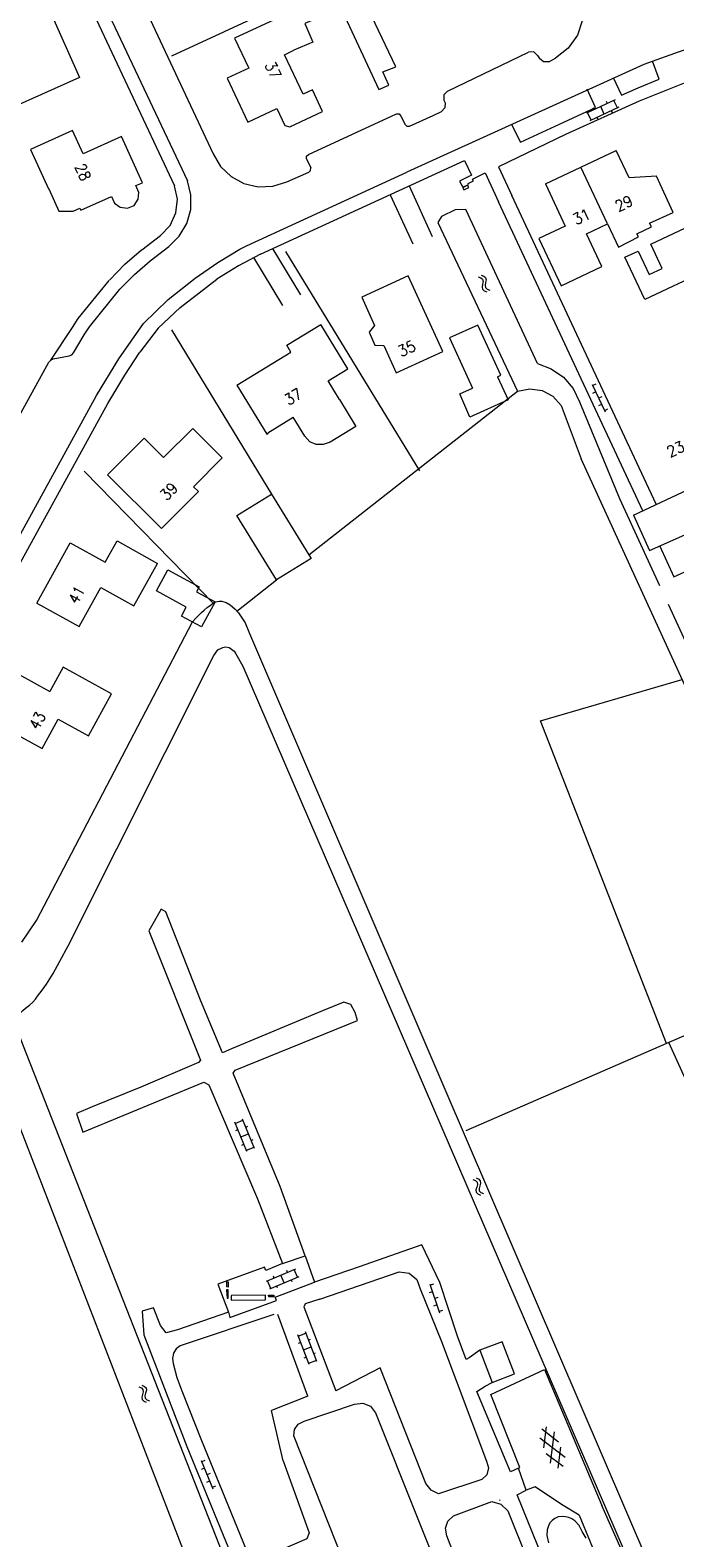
# Model space of a CAD drawing. Header units: metres. Extents: x 189705 to 199106, y 581686 to 588448.
# Tile 184 of 256: x 194630 to 194724, y 583639 to 583858. Entities that reach past the tile are written whole.
import ezdxf

# ---------------------------------------------------------------- set-up
doc = ezdxf.new("R2010")
doc.units = ezdxf.units.M
doc.layers.add('B-WA-OG-GBKN-G', color=7, linetype='Continuous', lineweight=18)
doc.styles.add('Style-STANDARD', font='STANDARD.shx')

msp = doc.modelspace()

# ---------------------------------------------------------------- linework, layer by layer
at = {"layer": 'B-WA-OG-GBKN-G'}
for p, q in [((194714.959, 583847.69), (194710.789, 583845.75)), ((194715.466, 583846.602), (194711.295, 583844.662)), ((194711.922, 583846.277), (194711.795, 583846.549)), ((194713.38, 583845.632), (194712.874, 583846.72)), ((194713.824, 583847.162), (194713.698, 583847.434)), ((194715.284, 583846.518), (194714.778, 583847.606)), ((194711.476, 583844.746), (194710.97, 583845.834)), ((194712.464, 583844.875), (194712.337, 583845.147)), ((194714.548, 583845.844), (194714.421, 583846.116)), ((194695.577, 583822.304), (194695.962, 583822.17)), ((194695.962, 583822.17), (194696.211, 583821.958)), ((194695.147, 583822.055), (194695.531, 583821.919)), ((194695.531, 583821.919), (194695.779, 583821.704)), ((194695.776, 583820.975), (194695.702, 583820.574)), ((194695.702, 583820.574), (194695.763, 583820.25)), ((194695.763, 583820.25), (194696.019, 583820.031)), ((194695.843, 583821.384), (194695.776, 583820.975)), ((194695.779, 583821.704), (194695.843, 583821.384)), ((194696.019, 583820.031), (194696.405, 583819.895)), ((194696.205, 583821.225), (194696.134, 583820.823)), ((194696.134, 583820.823), (194696.195, 583820.5)), ((194696.195, 583820.5), (194696.449, 583820.279)), ((194696.277, 583821.626), (194696.205, 583821.225)), ((194696.211, 583821.958), (194696.277, 583821.626)), ((194696.449, 583820.279), (194696.835, 583820.143)), ((194711.632, 583806.488), (194713.49, 583802.499)), ((194712.139, 583805.4), (194711.686, 583805.189)), ((194712.17, 583806.517), (194711.717, 583806.306)), ((194713.014, 583804.704), (194712.561, 583804.493)), ((194712.983, 583803.587), (194712.53, 583803.376)), ((194713.859, 583802.891), (194713.406, 583802.68)), ((194659.984, 583699.481), (194661.092, 583699.942)), ((194662.782, 583695.88), (194661.015, 583700.127)), ((194661.674, 583695.419), (194659.908, 583699.666)), ((194660.072, 583698.489), (194660.349, 583698.604)), ((194660.791, 583697.542), (194661.899, 583698.003)), ((194661.496, 583698.973), (194661.773, 583699.088)), ((194660.955, 583696.367), (194661.232, 583696.482)), ((194661.598, 583695.603), (194662.706, 583696.064)), ((194662.301, 583697.036), (194662.578, 583697.151)), ((194694.381, 583691.385), (194694.752, 583691.216)), ((194694.752, 583691.216), (194694.981, 583690.981)), ((194694.831, 583691.596), (194695.203, 583691.429)), ((194695.203, 583691.429), (194695.433, 583691.197)), ((194695.433, 583691.197), (194695.471, 583690.86)), ((194694.915, 583690.255), (194694.807, 583689.862)), ((194694.807, 583689.862), (194694.841, 583689.534)), ((194694.841, 583689.534), (194695.077, 583689.293)), ((194695.018, 583690.657), (194694.915, 583690.255)), ((194694.981, 583690.981), (194695.018, 583690.657)), ((194695.077, 583689.293), (194695.449, 583689.125)), ((194695.364, 583690.467), (194695.259, 583690.073)), ((194695.259, 583690.073), (194695.292, 583689.746)), ((194695.292, 583689.746), (194695.527, 583689.504)), ((194695.471, 583690.86), (194695.364, 583690.467)), ((194695.527, 583689.504), (194695.899, 583689.335)), ((194668.701, 583678.402), (194664.46, 583676.622)), ((194667.547, 583677.918), (194667.431, 583678.194)), ((194668.981, 583677.218), (194668.517, 583678.325)), ((194665.109, 583675.593), (194664.644, 583676.699)), ((194669.166, 583677.296), (194664.924, 583675.515)), ((194665.612, 583677.106), (194665.496, 583677.382)), ((194666.101, 583675.684), (194665.984, 583675.961)), ((194667.045, 583676.406), (194666.58, 583677.512)), ((194668.22, 583676.573), (194668.103, 583676.85)), ((194688.143, 583676.242), (194689.538, 583672.069)), ((194688.68, 583676.211), (194688.206, 583676.052)), ((194688.523, 583675.104), (194688.049, 583674.945)), ((194689.315, 583674.314), (194688.84, 583674.155)), ((194689.158, 583673.207), (194688.683, 583673.048)), ((194689.949, 583672.417), (194689.475, 583672.259)), ((194670.652, 583664.575), (194669.015, 583668.874)), ((194669.086, 583668.687), (194670.208, 583669.114)), ((194669.144, 583667.693), (194669.424, 583667.799)), ((194669.833, 583666.725), (194670.955, 583667.152)), ((194671.773, 583665.002), (194670.137, 583669.301)), ((194670.581, 583668.133), (194670.862, 583668.24)), ((194669.962, 583665.545), (194670.242, 583665.652)), ((194670.581, 583664.762), (194671.702, 583665.189)), ((194671.328, 583666.172), (194671.608, 583666.279)), ((194646.022, 583661.368), (194646.394, 583661.202)), ((194646.394, 583661.202), (194646.625, 583660.969)), ((194646.47, 583661.582), (194646.843, 583661.419)), ((194646.664, 583660.645), (194646.564, 583660.242)), ((194646.625, 583660.969), (194646.664, 583660.645)), ((194646.843, 583661.419), (194647.075, 583661.188)), ((194647.115, 583660.851), (194647.012, 583660.458)), ((194647.075, 583661.188), (194647.115, 583660.851)), ((194646.564, 583660.242), (194646.459, 583659.848)), ((194646.459, 583659.848), (194646.495, 583659.521)), ((194646.495, 583659.521), (194646.733, 583659.282)), ((194646.733, 583659.282), (194647.107, 583659.116)), ((194647.012, 583660.458), (194646.909, 583660.063)), ((194646.909, 583660.063), (194646.945, 583659.735)), ((194646.945, 583659.735), (194647.181, 583659.495)), ((194647.181, 583659.495), (194647.555, 583659.33)), ((194704.338, 583655.261), (194706.768, 583653.418)), ((194704.65, 583652.527), (194705.032, 583655.553)), ((194705.59, 583650.291), (194706.165, 583654.851)), ((194704.046, 583653.962), (194707.709, 583651.183)), ((194706.721, 583649.592), (194707.103, 583652.621)), ((194655.058, 583650.674), (194656.721, 583646.6)), ((194655.597, 583650.678), (194655.134, 583650.489)), ((194704.985, 583651.729), (194707.414, 583649.884)), ((194655.512, 583649.563), (194655.049, 583649.374)), ((194656.268, 583647.711), (194655.805, 583647.522)), ((194656.353, 583648.826), (194655.89, 583648.637)), ((194657.109, 583646.974), (194656.646, 583646.785))]:
    msp.add_line(p, q, dxfattribs=at)
at = {"layer": 'B-WA-OG-GBKN-G', "flags": 128}
for points in [[(194550.139, 583789.096), (194536.952, 583819.008), (194528.615, 583837.604), (194528.813, 583838.897), (194554.747, 583854.318), (194569.452, 583863.725), (194586.868, 583876.061), (194605.852, 583889.701), (194623.073, 583901.921), (194641.344, 583915.058), (194645.464, 583917.674), (194646.654, 583917.671), (194647.752, 583917.047), (194648.448, 583915.998), (194659.272, 583893.541), (194664.575, 583882.701), (194665.067, 583882.894), (194680.753, 583849.197), (194682.19, 583849.815), (194681.354, 583851.757), (194683.206, 583852.451), (194668.805, 583882.768), (194650.578, 583920.901)], [(194633.108, 583890.455), (194656.769, 583839.858)], [(194637.599, 583864.222), (194651.197, 583835.25)], [(194639.195, 583865.392), (194653.06, 583835.978)], [(194672.97, 583864.341), (194650.74, 583853.983)], [(194666.229, 583859.577), (194669.22, 583860.852), (194668.67, 583862.141), (194672.897, 583863.943), (194674.334, 583860.57), (194670.036, 583858.738), (194671.198, 583856.011), (194668.459, 583854.852)], [(194709.717, 583863.867), (194710.301, 583861.608), (194710.22, 583859.276), (194709.482, 583857.063), (194708.146, 583855.15), (194706.323, 583853.694)], [(194625.484, 583857.637), (194632.969, 583860.986), (194637.421, 583850.92), (194622.284, 583844.159), (194619.02, 583851.468), (194626.707, 583854.895), (194625.484, 583857.637)], [(194666.229, 583859.577), (194659.888, 583856.596), (194661.949, 583852.274), (194658.819, 583850.802), (194661.802, 583844.451)], [(194816.679, 583790.972), (194801.091, 583825.305), (194799.64, 583827.698), (194797.001, 583831.225), (194791.168, 583838.035), (194786.102, 583842.789), (194782.599, 583845.667), (194777.842, 583848.935), (194772.739, 583851.553), (194767.234, 583853.931), (194763.996, 583854.905), (194756.166, 583856.778), (194750.636, 583857.501), (194745.273, 583857.923), (194741.253, 583857.851), (194735.588, 583857.126), (194728.364, 583855.962), (194724.045, 583854.599), (194719.076, 583852.818), (194684.793, 583837.223)], [(194669.789, 583848.523), (194667.104, 583854.212), (194668.459, 583854.852)], [(194690.694, 583848.926), (194702.428, 583854.6)], [(194817.081, 583785.315), (194799.969, 583822.922), (194798.802, 583825.269), (194797.589, 583827.265), (194793.551, 583832.291), (194789.799, 583836.567), (194788.581, 583836.644), (194787.762, 583835.788), (194783.958, 583839.323), (194780.446, 583842.346), (194776.309, 583845.201), (194771.5, 583847.717), (194768.087, 583849.126), (194760.618, 583851.392), (194753.552, 583852.928), (194744.456, 583853.662), (194740.238, 583853.497), (194735.658, 583852.747), (194730.04, 583851.54), (194725.396, 583850.282), (194718.445, 583847.499), (194707.772, 583842.648), (194698.067, 583837.98), (194699.995, 583833.845)], [(194703.709, 583854.103), (194703.177, 583854.632), (194702.428, 583854.6)], [(194703.709, 583854.103), (194704.006, 583853.658)], [(194705.362, 583853.201), (194704.597, 583853.171), (194704.006, 583853.658)], [(194705.362, 583853.201), (194706.323, 583853.694)], [(194714.676, 583850.904), (194715.851, 583848.346), (194718.284, 583849.398), (194721.331, 583850.677), (194720.361, 583853.302)], [(194661.802, 583844.451), (194665.993, 583846.419), (194667.141, 583843.976), (194667.896, 583843.778), (194672.621, 583845.997), (194671.137, 583849.156), (194669.789, 583848.523)], [(194690.694, 583848.926), (194690.146, 583848.397), (194690.183, 583847.636)], [(194699.936, 583844.097), (194701.246, 583841.556), (194706.885, 583844.154), (194712.106, 583846.597), (194710.912, 583849.25)], [(194690.334, 583847.243), (194690.324, 583846.503), (194689.804, 583845.977)], [(194690.183, 583847.636), (194690.334, 583847.243)], [(194670.556, 583839.782), (194683.301, 583845.653)], [(194683.301, 583845.653), (194683.707, 583845.643), (194683.958, 583845.324)], [(194683.958, 583845.324), (194684.553, 583844.131)], [(194684.553, 583844.131), (194684.81, 583843.85), (194685.189, 583843.886)], [(194685.189, 583843.886), (194688.602, 583845.433)], [(194688.602, 583845.433), (194689.804, 583845.977)], [(194645.615, 583835.26), (194646.584, 583835.689), (194643.541, 583842.38), (194637.993, 583839.849), (194636.434, 583843.265), (194630.346, 583840.491), (194632.944, 583834.789)], [(194656.769, 583839.858), (194657.851, 583838.037), (194659.379, 583836.569), (194661.243, 583835.562), (194663.307, 583835.087), (194665.424, 583835.18), (194667.439, 583835.833)], [(194670.286, 583839.148), (194670.294, 583839.519), (194670.556, 583839.782)], [(194709.98, 583837.923), (194715.097, 583840.334)], [(194716.956, 583836.39), (194715.097, 583840.334)], [(194663.645, 583825.338), (194693.174, 583838.892), (194694.16, 583836.786), (194692.425, 583835.887), (194692.913, 583835.023), (194693.723, 583835.432), (194693.676, 583835.552), (194694.472, 583835.959), (194694.313, 583836.217), (194696.121, 583837.093)], [(194670.286, 583839.148), (194670.896, 583837.859)], [(194670.611, 583837.196), (194670.871, 583837.477), (194670.896, 583837.859)], [(194704.86, 583835.51), (194709.98, 583837.923)], [(194713.842, 583829.727), (194709.98, 583837.923)], [(194633.023, 583834.823), (194634.469, 583831.559), (194636.542, 583831.57), (194637.484, 583831.987), (194637.64, 583831.728), (194642.095, 583833.701), (194642.52, 583832.741), (194643.348, 583832.156), (194644.387, 583831.982), (194645.347, 583832.407), (194645.917, 583833.294), (194646.044, 583834.291), (194645.615, 583835.26)], [(194649.165, 583828.045), (194650.544, 583829.494), (194651.39, 583831.307), (194651.615, 583833.294), (194651.197, 583835.25)], [(194650.373, 583826.451), (194651.883, 583827.938), (194652.962, 583829.762), (194653.537, 583831.802), (194653.571, 583833.921), (194653.06, 583835.978)], [(194659.29, 583825.254), (194660.64, 583826.055), (194661.61, 583826.548), (194684.793, 583837.223)], [(194667.439, 583835.833), (194670.611, 583837.196)], [(194685.136, 583835.233), (194688.492, 583827.879)], [(194693.759, 583835.015), (194693.6, 583835.324), (194692.907, 583834.955), (194693.067, 583834.658), (194693.759, 583835.015)], [(194696.121, 583837.093), (194698.081, 583832.902)], [(194704.86, 583835.51), (194707.738, 583829.385), (194703.927, 583827.594), (194707.129, 583820.779), (194713.036, 583823.555), (194710.806, 583828.301), (194713.842, 583829.727)], [(194719.927, 583829.848), (194723.324, 583831.392), (194720.938, 583836.645), (194716.956, 583836.39)], [(194682.388, 583833.925), (194685.671, 583826.85)], [(194720.875, 583789.138), (194699.995, 583833.845)], [(194693.331, 583831.797), (194691.815, 583831.778), (194689.838, 583830.803), (194689.271, 583829.907)], [(194703.703, 583809.504), (194693.331, 583831.797)], [(194718.939, 583788.199), (194698.081, 583832.902)], [(194689.271, 583829.907), (194700.835, 583805.484)], [(194713.842, 583829.727), (194715.43, 583826.359), (194718.348, 583827.831), (194718.11, 583828.303)], [(194725.146, 583829.144), (194728.069, 583822.935), (194719.234, 583818.775), (194716.358, 583824.883), (194718.273, 583825.784), (194719.866, 583822.399), (194721.734, 583823.279), (194720.095, 583826.765), (194725.146, 583829.144)], [(194718.11, 583828.303), (194720.193, 583829.284), (194719.927, 583829.848)], [(194646.451, 583825.978), (194649.161, 583828.042)], [(194641.796, 583821.584), (194644.013, 583823.873), (194646.424, 583825.956)], [(194643.292, 583820.258), (194645.386, 583822.419), (194647.663, 583824.387)], [(194647.663, 583824.387), (194650.373, 583826.451)], [(194654.178, 583821.851), (194657.441, 583824.134), (194659.29, 583825.254)], [(194663.645, 583825.338), (194660.433, 583823.633), (194657.336, 583821.726)], [(194662.64, 583824.841), (194666.835, 583817.908)], [(194665.402, 583826.081), (194669.424, 583819.474)], [(194667.246, 583825.748), (194686.663, 583793.988)], [(194683.274, 583808.18), (194690.009, 583811.26), (194685.009, 583822.195), (194678.276, 583819.097), (194680.143, 583815.035), (194679.368, 583814.034), (194680.198, 583812.19), (194681.471, 583812.136), (194683.274, 583808.18)], [(194633.292, 583809.997), (194636.435, 583814.724), (194637.262, 583816.006), (194641.74, 583821.519)], [(194636.573, 583811.048), (194638.125, 583813.654), (194638.883, 583814.83), (194643.292, 583820.258)], [(194646.698, 583815.308), (194650.266, 583818.776), (194654.178, 583821.851)], [(194651.993, 583817.599), (194654.748, 583819.727), (194657.336, 583821.726)], [(194651.993, 583817.599), (194648.81, 583814.629), (194646.164, 583811.173)], [(194639.923, 583804.869), (194643.136, 583810.202), (194646.698, 583815.308)], [(194650.742, 583814.386), (194665.24, 583790.612)], [(194667.421, 583812.158), (194672.344, 583815.161)], [(194675.077, 583804.279), (194673.415, 583807.013), (194676.251, 583808.737), (194672.344, 583815.161)], [(194697.903, 583807.58), (194698.401, 583807.808), (194695.073, 583815.083), (194690.981, 583813.212), (194694.308, 583805.936)], [(194660.208, 583806.38), (194668.043, 583811.133), (194667.421, 583812.158)], [(194598.771, 583748.488), (194614.113, 583775.534), (194616.175, 583779.153), (194633.031, 583809.683)], [(194606.245, 583740.844), (194624.813, 583773.326), (194641.568, 583803.707), (194644.028, 583807.825), (194646.164, 583811.173)], [(194633.031, 583809.683), (194633.292, 583809.997), (194633.629, 583810.165)], [(194633.629, 583810.165), (194635.927, 583810.614)], [(194635.927, 583810.614), (194636.317, 583810.783), (194636.573, 583811.048)], [(194703.703, 583809.504), (194705.71, 583808.756), (194707.466, 583807.528), (194708.858, 583805.899), (194709.796, 583803.973)], [(194697.903, 583807.58), (194699.467, 583804.273), (194693.939, 583801.727), (194692.475, 583805.134), (194694.308, 583805.936)], [(194604.836, 583742.105), (194623.058, 583774.25), (194639.923, 583804.869)], [(194660.208, 583806.38), (194664.557, 583799.297)], [(194670.642, 583781.818), (194700.835, 583805.484)], [(194700.835, 583805.484), (194702.591, 583805.858), (194704.369, 583805.609), (194705.955, 583804.767), (194707.158, 583803.434)], [(194675.077, 583804.279), (194677.449, 583800.378), (194673.692, 583798.121), (194672.683, 583797.775), (194671.676, 583797.78), (194670.758, 583798.178), (194670.048, 583798.985), (194668.375, 583801.736)], [(194707.158, 583803.434), (194710.037, 583795.7)], [(194709.796, 583803.973), (194715.564, 583789.978)], [(194664.557, 583799.297), (194664.736, 583799.406), (194664.684, 583799.492), (194668.375, 583801.736)], [(194658.094, 583795.848), (194653.938, 583791.666), (194654.64, 583790.968), (194649.327, 583785.618), (194641.515, 583793.376), (194646.813, 583798.712), (194649.618, 583795.891), (194653.833, 583800.086), (194658.094, 583795.848)], [(194638.098, 583793.917), (194656.889, 583774.704)], [(194722.616, 583774.654), (194787.094, 583634.548), (194787.656, 583633.166), (194787.7, 583632.759), (194787.596, 583632.557), (194787.314, 583632.409), (194787.058, 583632.337), (194786.574, 583632.244), (194786.09, 583632.15), (194785.504, 583632.083), (194784.998, 583632.218), (194784.723, 583632.477), (194784.575, 583632.784), (194710.037, 583795.7)], [(194717.607, 583787.572), (194731.037, 583793.895)], [(194665.956, 583778.18), (194660.215, 583787.526), (194665.24, 583790.612)], [(194665.24, 583790.612), (194670.642, 583781.818)], [(194715.564, 583789.978), (194721.362, 583777.379)], [(194717.607, 583787.572), (194719.938, 583782.415)], [(194719.938, 583782.415), (194732.756, 583788.115), (194732.88, 583787.78)], [(194721.41, 583783.07), (194723.43, 583778.61), (194734.78, 583783.81), (194732.88, 583787.78), (194733.11, 583787.92)], [(194631.265, 583774.813), (194636.108, 583783.562), (194641.18, 583780.756), (194642.873, 583783.816), (194648.73, 583780.565)], [(194670.642, 583781.818), (194670.981, 583781.266), (194665.956, 583778.18)], [(194631.265, 583774.813), (194637.377, 583771.426), (194640.508, 583777.075), (194645.319, 583774.409), (194648.73, 583780.565)], [(194652.882, 583774.238), (194648.572, 583776.586), (194650.23, 583779.63), (194654.772, 583777.157), (194654.397, 583776.466), (194657.063, 583775.014), (194655.079, 583771.371), (194652.18, 583772.949), (194652.882, 583774.238)], [(194660.205, 583773.638), (194665.956, 583778.18)], [(194629.11, 583725.713), (194631.22, 583728.856), (194653.803, 583772.125), (194654.346, 583772.701), (194654.786, 583773.177), (194655.095, 583773.477), (194655.482, 583773.801), (194655.92, 583774.175), (194656.383, 583774.548), (194656.821, 583774.872), (194657.153, 583775.019), (194657.638, 583775.113), (194658.044, 583775.081), (194658.65, 583774.893), (194659.255, 583774.578), (194659.982, 583773.956), (194660.43, 583773.39), (194661.397, 583771.951), (194662.059, 583770.415), (194690.159, 583704.795), (194726.291, 583620.618)], [(194632.177, 583718.981), (194632.675, 583719.64), (194633.632, 583721.175), (194634.59, 583722.985), (194635.825, 583725.225), (194656.874, 583767.246), (194657.447, 583768.076), (194658.163, 583768.395), (194658.571, 583768.49), (194659.078, 583768.405), (194659.456, 583768.17), (194659.806, 583767.86), (194660.054, 583767.474), (194661.092, 583765.704), (194725.776, 583615.544)], [(194624.108, 583761.679), (194625.069, 583761.153), (194623.571, 583758.418), (194632.019, 583753.755), (194634.358, 583758.013), (194638.739, 583755.606), (194642.085, 583761.695), (194635.077, 583765.546), (194633.146, 583762.033)], [(194624.108, 583761.679), (194626.36, 583765.773), (194633.146, 583762.033)], [(194722.397, 583711.044), (194704.159, 583757.76), (194724.639, 583763.785)], [(194670.117, 583680.312), (194666.484, 583690.38), (194659.666, 583706.766), (194659.949, 583707.209), (194677.657, 583714.414), (194677.354, 583715.555), (194676.719, 583716.686), (194675.715, 583717.053), (194672.6, 583715.816), (194659.433, 583710.27), (194658.143, 583709.707), (194654.949, 583717.356), (194649.937, 583730.115), (194649.268, 583730.496), (194647.468, 583727.352), (194654.929, 583708.635), (194654.647, 583708.289), (194646.328, 583704.765), (194639.27, 583701.903), (194636.996, 583700.922), (194637.912, 583698.239), (194655.432, 583705.47), (194656.159, 583705.064), (194663.18, 583688.58), (194666.814, 583679.19)], [(194744.403, 583720.587), (194722.739, 583711.192)], [(194660.732, 583630.671), (194629.348, 583710.664), (194628.958, 583711.687), (194628.688, 583712.301), (194628.471, 583713.016), (194628.482, 583713.651), (194628.412, 583714.034), (194628.472, 583714.643), (194628.632, 583715.072), (194628.842, 583715.475), (194629.254, 583715.824), (194629.615, 583716.174), (194630.186, 583716.609), (194630.671, 583717.068), (194631.054, 583717.501), (194631.385, 583717.935), (194631.717, 583718.344), (194632.177, 583718.981)], [(194639.724, 583586.168), (194595.013, 583691.551), (194594.382, 583693.366), (194594.12, 583694.438), (194594.221, 583695.071), (194594.563, 583695.7), (194595.131, 583696.198), (194595.75, 583696.746), (194598.273, 583698.284), (194607.681, 583703.366), (194621.955, 583710.784), (194622.798, 583711.024), (194623.761, 583710.882), (194624.338, 583710.44), (194624.752, 583709.29), (194655.982, 583628.608)], [(194722.397, 583711.044), (194693.333, 583698.44)], [(194722.739, 583711.192), (194722.397, 583711.044)], [(194757.93, 583625.568), (194739.344, 583665.339), (194742.851, 583666.96), (194722.739, 583711.192)], [(194666.814, 583679.19), (194670.117, 583680.312)], [(194670.117, 583680.312), (194671.441, 583676.517)], [(194692.162, 583668.694), (194689.566, 583676.472), (194686.99, 583681.918), (194677.893, 583678.736), (194671.441, 583676.517)], [(194666.814, 583679.19), (194664.405, 583678.179), (194664.208, 583678.695), (194657.465, 583676.222), (194658.997, 583672.159)], [(194658.749, 583675.814), (194658.752, 583676.578), (194658.951, 583676.577), (194658.961, 583675.809), (194658.749, 583675.814)], [(194658.997, 583672.159), (194659.211, 583671.398), (194665.964, 583673.852), (194665.775, 583674.36), (194671.441, 583676.517)], [(194672.22, 583674.04), (194683.715, 583677.994)], [(194683.715, 583677.994), (194685.139, 583677.805), (194686.253, 583676.898), (194686.728, 583675.543)], [(194658.968, 583674.183), (194658.959, 583675.388), (194658.731, 583675.377), (194658.789, 583674.174), (194658.968, 583674.183)], [(194659.371, 583674.559), (194659.377, 583673.909), (194664.35, 583673.956), (194664.344, 583674.606), (194659.371, 583674.559)], [(194665.571, 583674.41), (194664.823, 583674.405), (194664.812, 583674.637), (194665.542, 583674.625), (194665.571, 583674.41)], [(194672.22, 583674.04), (194670.116, 583673.372), (194669.891, 583672.951), (194674.521, 583660.784)], [(194686.728, 583675.543), (194689.83, 583667.923)], [(194658.997, 583672.159), (194651.643, 583669.606), (194649.982, 583669.176), (194649.184, 583670.256), (194648.148, 583672.781), (194646.494, 583672.302), (194646.737, 583668.888), (194652.98, 583652.735), (194661.759, 583631.296), (194660.954, 583630.768)], [(194665.556, 583671.83), (194652.021, 583667.29)], [(194670.489, 583660.02), (194666.138, 583671.847)], [(194652.021, 583667.29), (194651.438, 583666.846), (194651.042, 583666.23)], [(194689.83, 583667.923), (194696.323, 583650.577)], [(194695.374, 583666.663), (194693.85, 583665.563), (194693.372, 583665.307), (194692.162, 583668.694)], [(194697.152, 583661.986), (194700.389, 583663.217), (194698.611, 583667.894), (194695.374, 583666.663), (194697.152, 583661.986)], [(194651.042, 583666.23), (194650.91, 583665.474), (194651.001, 583664.712)], [(194651.001, 583664.712), (194651.526, 583662.704), (194652.234, 583660.754)], [(194687.579, 583647.344), (194680.934, 583664.129), (194674.521, 583660.784)], [(194700.966, 583649.562), (194701.146, 583649.682), (194696.959, 583660.243), (194704.719, 583663.875), (194713.03, 583644.165)], [(194652.234, 583660.754), (194655.097, 583653.595)], [(194700.966, 583649.562), (194699.829, 583649.073), (194694.92, 583660.67), (194696.136, 583661.465), (194697.152, 583661.986)], [(194670.489, 583660.02), (194665.218, 583657.95)], [(194669.929, 583656.362), (194677.255, 583658.836)], [(194677.255, 583658.836), (194678.44, 583659.012), (194679.549, 583658.559), (194680.272, 583657.603)], [(194666.904, 583650.667), (194665.218, 583657.95)], [(194668.455, 583654.25), (194668.536, 583655.189), (194669.076, 583655.962), (194669.929, 583656.362)], [(194680.272, 583657.603), (194692.311, 583627.404)], [(194680.623, 583623.594), (194668.455, 583654.25)], [(194655.097, 583653.595), (194661.939, 583636.834)], [(194666.904, 583650.667), (194670.686, 583640.221), (194670.355, 583639.362), (194663.645, 583636.478), (194661.939, 583636.834)], [(194696.323, 583650.577), (194696.604, 583649.613), (194696.363, 583648.639), (194695.666, 583647.917)], [(194695.666, 583647.917), (194689.403, 583645.869)], [(194702.061, 583646.396), (194700.966, 583649.562)], [(194661.703, 583628.64), (194662.711, 583628.758), (194669.399, 583612.194), (194674.078, 583600.007), (194674.602, 583599.843), (194680.667, 583602.086), (194703.403, 583610.263), (194713.932, 583613.739), (194709.139, 583625.1), (194700.766, 583645.704), (194702.061, 583646.396)], [(194689.403, 583645.869), (194688.308, 583646.38), (194687.579, 583647.344)], [(194709.73, 583642.795), (194707.205, 583644.305), (194703.372, 583646.873), (194702.061, 583646.396)], [(194691.549, 583642.686), (194697.109, 583644.761)], [(194697.109, 583644.761), (194698.427, 583644.359), (194699.419, 583643.402)], [(194698.228, 583644.914), (194698.331, 583644.988)], [(194699.419, 583643.402), (194707.661, 583622.843), (194710.134, 583616.405)], [(194729.209, 583610.088), (194728.792, 583610.361), (194728.19, 583610.854), (194727.396, 583612.036), (194726.655, 583613.318), (194713.03, 583644.165)], [(194690.585, 583639.782), (194690.409, 583640.871), (194690.756, 583641.918), (194691.549, 583642.686)], [(194710.742, 583639.449), (194710.199, 583640.424), (194709.731, 583641.296), (194709.106, 583641.941), (194708.679, 583642.253), (194708.225, 583642.438), (194707.743, 583642.523), (194707.287, 583642.581), (194706.727, 583642.514), (194706.241, 583642.318), (194705.829, 583642.02), (194705.493, 583641.644), (194705.283, 583641.241), (194705.096, 583640.659), (194705.082, 583639.821), (194705.293, 583638.75)], [(194709.73, 583642.795), (194722.464, 583611.887), (194722.682, 583611.223), (194722.771, 583610.433), (194722.676, 583609.291), (194722.262, 583607.691)], [(194690.93, 583621.678), (194694.08, 583622.823), (194696.67, 583623.957), (194690.585, 583639.782)]]:
    msp.add_lwpolyline(points, dxfattribs=at)

# ---------------------------------------------------------------- texts
at = {"layer": 'B-WA-OG-GBKN-G', "style": 'Style-STANDARD'}
for s, rotation, p in [('37', 295.28348, (194664.196, 583852.757)), ('28', 294.51507, (194636.695, 583838.022)), ('29', 25.15537, (194715.418, 583831.446)), ('31', 25.15537, (194709.296, 583829.526)), ('35', 24.591, (194683.991, 583810.432)), ('37', 31.33721, (194667.703, 583803.377)), ('23', 24.77114, (194722.892, 583795.883)), ('39', 45.20246, (194650.05, 583789.539)), ('41', 61.00102, (194637.108, 583774.551)), ('43', 61.25696, (194631.436, 583756.327))]:
    msp.add_text(s, height=1.6, rotation=rotation, dxfattribs=at).set_placement(p)

doc.saveas('drawing.dxf')
